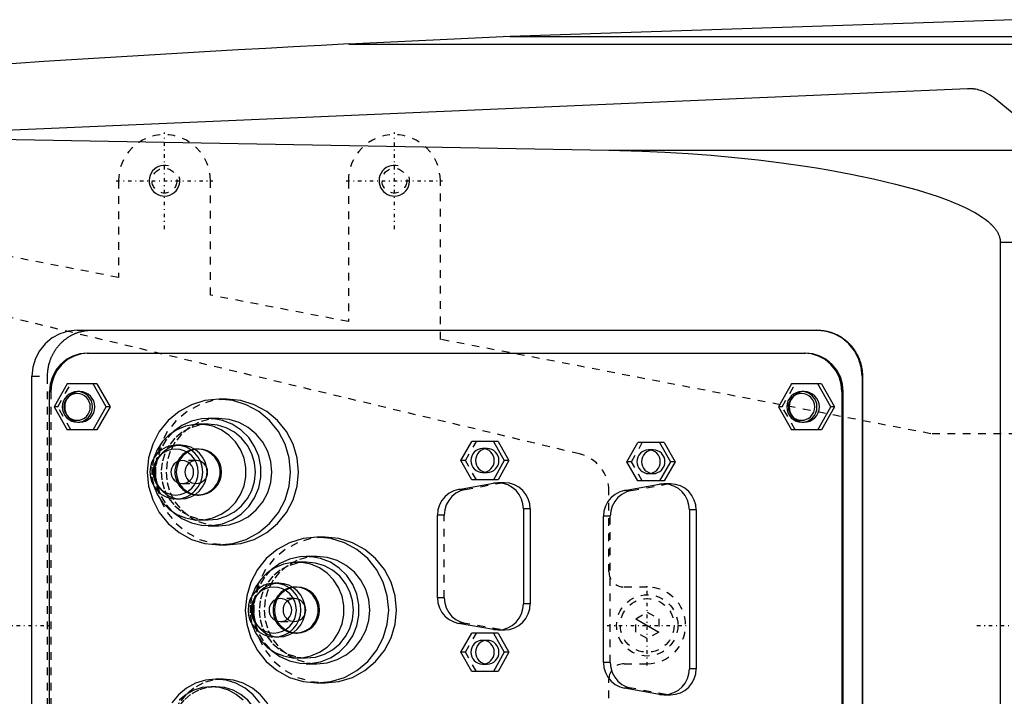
# Model space of a CAD drawing. Extents: x -1056 to 186, y -120 to 120.
# Tile 8 of 15: x -819 to -690, y -9 to 79. Entities that reach past the tile are written whole.
import ezdxf

# ---------------------------------------------------------------- set-up
doc = ezdxf.new("R2010")
doc.units = 0
doc.linetypes.add('CENTER', pattern=[1.5, 0.45, -0.5, 0.05, -0.5])
doc.linetypes.add('DASHED', pattern=[2, 1, -1])
for name, color, linetype in [('AM_0', 7, 'CONTINUOUS'), ('AM_10', 7, 'CONTINUOUS'), ('AM_3', 7, 'DASHED'), ('AM_7', 7, 'CENTER')]:
    doc.layers.add(name, color=color, linetype=linetype)

msp = doc.modelspace()

# ---------------------------------------------------------------- linework, layer by layer
at = {"layer": 'AM_0', "color": 7, "linetype": 'CONTINUOUS'}
for p, q in [((-689.11, 79), (-754.88, 76.83)), ((-754.88, 76.83), (-775.92, 75.83)), ((-775.92, 75.83), (-534.85, 75.83)), ((-754.88, 76.83), (-538.61, 76.83)), ((-695.22, 70), (-925.22, 60)), ((-681.34, 60.27), (-691.83, 68.87)), ((-839.33, 63.73), (-742.03, 61.98)), ((-742.03, 61.98), (-683.43, 61.98)), ((-690.94, 50), (-563.33, 50)), ((-690.94, 50), (-690.94, -50)), ((-811.38, 38.5), (-714.78, 38.5)), ((-810.08, 35.5), (-716.35, 35.5)), ((-817.29, -32.5), (-817.29, 32.5)), ((-708.96, 32.5), (-708.91, 32.5)), ((-708.96, 32.5), (-708.96, -32.5)), ((-708.91, 32.5), (-708.91, -32.5)), ((-812.71, 31.5), (-814.41, 28.5)), ((-808.81, 31.5), (-812.71, 31.5)), ((-807.59, 28.5), (-809.3, 31.5)), ((-808.81, 31.5), (-807.1, 28.5)), ((-718.17, 31.5), (-719.87, 28.5)), ((-714.27, 31.5), (-718.17, 31.5)), ((-713.05, 28.5), (-714.75, 31.5)), ((-714.27, 31.5), (-712.56, 28.5)), ((-815, -30.5), (-815, 30.5)), ((-811.05, 30.5), (-811.36, 30.5)), ((-716.51, 30.5), (-716.82, 30.5)), ((-711.6, 30.5), (-711.6, -30.5)), ((-711.6, 30.5), (-711.42, 30.5)), ((-711.42, -30.5), (-711.42, 30.5)), ((-814.41, 28.5), (-812.71, 25.5)), ((-809.3, 25.5), (-807.59, 28.5)), ((-807.1, 28.5), (-808.81, 25.5)), ((-807.1, 28.5), (-807.59, 28.5)), ((-791.86, 29.5), (-792.9, 29.5)), ((-719.87, 28.5), (-718.17, 25.5)), ((-714.75, 25.5), (-713.05, 28.5)), ((-712.56, 28.5), (-714.27, 25.5)), ((-712.56, 28.5), (-713.05, 28.5)), ((-792.9, 27), (-794.29, 27)), ((-811.36, 26.5), (-811.05, 26.5)), ((-794.29, 26.25), (-795.5, 26.25)), ((-716.82, 26.5), (-716.51, 26.5)), ((-808.81, 25.5), (-812.71, 25.5)), ((-714.27, 25.5), (-718.17, 25.5)), ((-797.88, 23.5), (-798.46, 23.5)), ((-761.33, 21.5), (-759.91, 24)), ((-756.46, 24), (-759.91, 24)), ((-757.07, 24), (-755.65, 21.5)), ((-756.46, 24), (-755.04, 21.5)), ((-739.67, 21.35), (-738.24, 23.85)), ((-734.79, 23.85), (-738.24, 23.85)), ((-735.4, 23.85), (-733.98, 21.35)), ((-734.79, 23.85), (-733.37, 21.35)), ((-795.5, 23), (-795.69, 23)), ((-759.91, 19), (-761.33, 21.5)), ((-755.65, 21.5), (-757.07, 19)), ((-755.04, 21.5), (-756.46, 19)), ((-755.04, 21.5), (-755.65, 21.5)), ((-738.24, 18.85), (-739.67, 21.35)), ((-733.98, 21.35), (-735.4, 18.85)), ((-733.37, 21.35), (-734.79, 18.85)), ((-733.37, 21.35), (-733.98, 21.35)), ((-761.61, 17.74), (-757.08, 18.55)), ((-756.46, 19), (-759.91, 19)), ((-755.62, 18.6), (-756.5, 18.6)), ((-739.95, 17.59), (-735.42, 18.4)), ((-734.79, 18.85), (-738.24, 18.85)), ((-733.95, 18.45), (-734.84, 18.45)), ((-795.69, 17), (-795.5, 17)), ((-798.46, 16.5), (-797.88, 16.5)), ((-764.38, 3.61), (-764.38, 14.39)), ((-753.15, 15.2), (-753.15, 2.8)), ((-752.27, 15.2), (-753.15, 15.2)), ((-752.27, 15.2), (-752.27, 2.8)), ((-742.71, -4.84), (-742.71, 14.24)), ((-731.49, 15.05), (-731.49, -5.65)), ((-730.6, 15.05), (-731.49, 15.05)), ((-730.6, 15.05), (-730.6, -5.65)), ((-795.5, 13.75), (-794.29, 13.75)), ((-794.29, 13), (-792.9, 13)), ((-792.9, 10.5), (-791.86, 10.5)), ((-779.05, 11.5), (-780.1, 11.5)), ((-780.1, 9), (-781.49, 9)), ((-781.49, 8.25), (-782.7, 8.25)), ((-785.08, 5.5), (-785.65, 5.5)), ((-782.7, 5), (-782.89, 5)), ((-752.27, 2.8), (-753.15, 2.8)), ((-757.08, -0.55), (-761.61, 0.26)), ((-782.89, -1), (-782.7, -1)), ((-761.33, -3.5), (-759.91, -1)), ((-756.46, -1), (-759.91, -1)), ((-757.07, -1), (-755.65, -3.5)), ((-756.5, -0.6), (-755.62, -0.6)), ((-756.46, -1), (-755.04, -3.5)), ((-785.65, -1.5), (-785.08, -1.5)), ((-759.91, -6), (-761.33, -3.5)), ((-755.65, -3.5), (-757.07, -6)), ((-755.04, -3.5), (-756.46, -6)), ((-755.04, -3.5), (-755.65, -3.5)), ((-782.7, -4.25), (-781.49, -4.25)), ((-781.49, -5), (-780.1, -5)), ((-756.46, -6), (-759.91, -6)), ((-730.6, -5.65), (-731.49, -5.65)), ((-792.35, -7), (-793.3, -7)), ((-780.1, -7.5), (-779.05, -7.5)), ((-793.3, -8), (-793.91, -8)), ((-735.42, -9), (-739.95, -8.19)), ((-734.84, -9.05), (-733.95, -9.05))]:
    msp.add_line(p, q, dxfattribs=at)
for points in [[(-811.38, 38.5), (-812.53, 38.38), (-813.64, 38.04), (-814.66, 37.49), (-815.56, 36.74), (-816.29, 35.83), (-816.84, 34.8), (-817.17, 33.67), (-817.29, 32.5)], [(-708.96, 32.5), (-709.07, 33.67), (-709.41, 34.8), (-709.96, 35.83), (-710.69, 36.74), (-711.59, 37.49), (-712.61, 38.04), (-713.72, 38.38), (-714.87, 38.5)], [(-810.08, 35.5), (-811.04, 35.4), (-811.96, 35.12), (-812.81, 34.66), (-813.56, 34.04), (-814.17, 33.28), (-814.63, 32.41), (-814.91, 31.48), (-815, 30.5)], [(-711.6, 30.5), (-711.69, 31.48), (-711.97, 32.41), (-712.43, 33.28), (-713.04, 34.04), (-713.78, 34.66), (-714.63, 35.12), (-715.56, 35.4), (-716.52, 35.5)], [(-711.42, 30.5), (-711.52, 31.48), (-711.8, 32.41), (-712.25, 33.28), (-712.86, 34.04), (-713.61, 34.66), (-714.46, 35.12), (-715.38, 35.4), (-716.35, 35.5)], [(-811.05, 26.5), (-810.67, 26.54), (-810.3, 26.65), (-809.96, 26.84), (-809.66, 27.09), (-809.42, 27.39), (-809.23, 27.73), (-809.12, 28.11), (-809.08, 28.5), (-809.12, 28.89), (-809.23, 29.27), (-809.42, 29.61), (-809.66, 29.91), (-809.96, 30.16), (-810.3, 30.35), (-810.67, 30.46), (-811.05, 30.5)], [(-716.51, 26.5), (-716.13, 26.54), (-715.76, 26.65), (-715.42, 26.84), (-715.12, 27.09), (-714.88, 27.39), (-714.69, 27.73), (-714.58, 28.11), (-714.54, 28.5), (-714.58, 28.89), (-714.69, 29.27), (-714.88, 29.61), (-715.12, 29.91), (-715.42, 30.16), (-715.76, 30.35), (-716.13, 30.46), (-716.51, 30.5)], [(-791.86, 10.5), (-790.03, 10.68), (-788.28, 11.22), (-786.66, 12.1), (-785.24, 13.28), (-784.08, 14.72), (-783.21, 16.36), (-782.68, 18.15), (-782.5, 20), (-782.68, 21.85), (-783.21, 23.64), (-784.08, 25.28), (-785.24, 26.72), (-786.66, 27.9), (-788.28, 28.78), (-790.03, 29.32), (-791.86, 29.5)], [(-792.9, 13), (-791.55, 13.13), (-790.26, 13.53), (-789.07, 14.18), (-788.02, 15.05), (-787.17, 16.11), (-786.53, 17.32), (-786.14, 18.63), (-786, 20), (-786.14, 21.37), (-786.53, 22.68), (-787.17, 23.89), (-788.02, 24.95), (-789.07, 25.82), (-790.26, 26.47), (-791.55, 26.87), (-792.9, 27)], [(-801.38, 18.15), (-800.92, 17.03), (-800.24, 16.01), (-799.39, 15.15), (-798.38, 14.48), (-797.27, 14.01), (-796.09, 13.78), (-794.88, 13.78), (-793.7, 14.02), (-792.59, 14.49), (-791.59, 15.18), (-790.74, 16.04), (-790.07, 17.06), (-789.61, 18.19), (-789.38, 19.39), (-789.38, 20.61), (-789.61, 21.81), (-790.07, 22.94), (-790.74, 23.96), (-791.59, 24.82), (-792.59, 25.51), (-793.7, 25.98), (-794.88, 26.22), (-796.09, 26.22), (-797.27, 25.99), (-798.38, 25.52), (-799.39, 24.85), (-800.24, 23.99), (-800.92, 22.97), (-801.38, 21.85)], [(-798.86, 14.76), (-797.75, 13.94), (-796.49, 13.37), (-795.16, 13.06), (-793.78, 13.02), (-792.43, 13.26), (-791.15, 13.77), (-789.99, 14.52), (-789.01, 15.5), (-788.24, 16.65), (-787.7, 17.93), (-787.43, 19.3), (-787.43, 20.7), (-787.7, 22.07), (-788.24, 23.35), (-789.01, 24.5), (-789.99, 25.48), (-791.15, 26.23), (-792.43, 26.74), (-793.78, 26.98), (-795.16, 26.94), (-796.49, 26.63), (-797.75, 26.06), (-798.86, 25.24)], [(-794.29, 13.75), (-793.09, 13.87), (-791.93, 14.23), (-790.87, 14.8), (-789.94, 15.58), (-789.17, 16.53), (-788.6, 17.61), (-788.25, 18.78), (-788.13, 20), (-788.25, 21.22), (-788.6, 22.39), (-789.17, 23.47), (-789.94, 24.42), (-790.87, 25.2), (-791.93, 25.77), (-793.09, 26.13), (-794.29, 26.25)], [(-797.88, 16.5), (-797.21, 16.57), (-796.56, 16.77), (-795.97, 17.09), (-795.44, 17.53), (-795.02, 18.06), (-794.7, 18.66), (-794.5, 19.32), (-794.44, 20), (-794.5, 20.68), (-794.7, 21.34), (-795.02, 21.94), (-795.44, 22.47), (-795.97, 22.91), (-796.56, 23.23), (-797.21, 23.43), (-797.88, 23.5)], [(-796.07, 17.02), (-795.48, 17.01), (-794.9, 17.11), (-794.35, 17.33), (-793.85, 17.65), (-793.43, 18.07), (-793.1, 18.56), (-792.87, 19.11), (-792.75, 19.7), (-792.75, 20.3), (-792.87, 20.89), (-793.1, 21.44), (-793.43, 21.93), (-793.85, 22.35), (-794.35, 22.67), (-794.9, 22.89), (-795.48, 22.99), (-796.07, 22.98)], [(-795.5, 17), (-794.93, 17.06), (-794.37, 17.23), (-793.86, 17.51), (-793.41, 17.88), (-793.05, 18.33), (-792.77, 18.85), (-792.61, 19.41), (-792.55, 20), (-792.61, 20.59), (-792.77, 21.15), (-793.05, 21.67), (-793.41, 22.12), (-793.86, 22.49), (-794.37, 22.77), (-794.93, 22.94), (-795.5, 23)], [(-758.19, 23.02), (-758.47, 22.93), (-758.73, 22.79), (-758.96, 22.59), (-759.15, 22.36), (-759.29, 22.09), (-759.38, 21.8), (-759.41, 21.5), (-759.38, 21.2), (-759.29, 20.91), (-759.15, 20.64), (-758.96, 20.41), (-758.73, 20.21), (-758.47, 20.07), (-758.19, 19.98)], [(-736.52, 22.87), (-736.8, 22.78), (-737.07, 22.64), (-737.3, 22.44), (-737.49, 22.21), (-737.63, 21.94), (-737.71, 21.65), (-737.74, 21.35), (-737.71, 21.05), (-737.63, 20.76), (-737.49, 20.49), (-737.3, 20.26), (-737.07, 20.06), (-736.8, 19.92), (-736.52, 19.83)], [(-794.48, 19.44), (-794.4, 19.72), (-794.37, 20), (-794.4, 20.28), (-794.48, 20.56)], [(-753.15, 15.2), (-753.22, 15.85), (-753.4, 16.48), (-753.7, 17.07), (-754.11, 17.58), (-754.61, 18), (-755.18, 18.32), (-755.79, 18.52), (-756.44, 18.6), (-757.08, 18.55)], [(-752.27, 15.2), (-752.33, 15.86), (-752.52, 16.5), (-752.83, 17.09), (-753.25, 17.6), (-753.76, 18.03), (-754.33, 18.34), (-754.96, 18.53), (-755.62, 18.6)], [(-731.49, 15.05), (-731.55, 15.7), (-731.74, 16.33), (-732.04, 16.92), (-732.45, 17.43), (-732.94, 17.85), (-733.51, 18.17), (-734.13, 18.37), (-734.77, 18.45), (-735.42, 18.4)], [(-730.6, 15.05), (-730.67, 15.71), (-730.86, 16.35), (-731.17, 16.94), (-731.58, 17.45), (-732.09, 17.88), (-732.67, 18.19), (-733.3, 18.38), (-733.95, 18.45)], [(-761.61, 17.74), (-762.26, 17.55), (-762.85, 17.24), (-763.37, 16.82), (-763.8, 16.3), (-764.12, 15.71), (-764.31, 15.06), (-764.38, 14.39)], [(-739.95, 17.59), (-740.59, 17.4), (-741.18, 17.09), (-741.7, 16.67), (-742.13, 16.15), (-742.45, 15.56), (-742.65, 14.91), (-742.71, 14.24)], [(-779.05, -7.5), (-777.23, -7.32), (-775.47, -6.78), (-773.86, -5.9), (-772.44, -4.72), (-771.28, -3.28), (-770.41, -1.64), (-769.88, 0.15), (-769.7, 2), (-769.88, 3.85), (-770.41, 5.64), (-771.28, 7.28), (-772.44, 8.72), (-773.86, 9.9), (-775.47, 10.78), (-777.23, 11.32), (-779.05, 11.5)], [(-780.1, -5), (-778.75, -4.87), (-777.46, -4.47), (-776.27, -3.82), (-775.22, -2.95), (-774.37, -1.89), (-773.73, -0.68), (-773.34, 0.63), (-773.2, 2), (-773.34, 3.37), (-773.73, 4.68), (-774.37, 5.89), (-775.22, 6.95), (-776.27, 7.82), (-777.46, 8.47), (-778.75, 8.87), (-780.1, 9)], [(-788.58, 0.15), (-788.12, -0.97), (-787.44, -1.99), (-786.59, -2.85), (-785.58, -3.52), (-784.47, -3.99), (-783.29, -4.22), (-782.08, -4.22), (-780.9, -3.98), (-779.79, -3.51), (-778.79, -2.82), (-777.94, -1.96), (-777.27, -0.94), (-776.81, 0.19), (-776.58, 1.39), (-776.58, 2.61), (-776.81, 3.81), (-777.27, 4.94), (-777.94, 5.96), (-778.79, 6.82), (-779.79, 7.51), (-780.9, 7.98), (-782.08, 8.22), (-783.29, 8.22), (-784.47, 7.99), (-785.58, 7.52), (-786.59, 6.85), (-787.44, 5.99), (-788.12, 4.97), (-788.58, 3.85)], [(-786.06, -3.24), (-784.94, -4.06), (-783.69, -4.63), (-782.35, -4.94), (-780.98, -4.98), (-779.63, -4.74), (-778.35, -4.23), (-777.19, -3.48), (-776.21, -2.5), (-775.43, -1.35), (-774.9, -0.07), (-774.63, 1.3), (-774.63, 2.7), (-774.9, 4.07), (-775.43, 5.35), (-776.21, 6.5), (-777.19, 7.48), (-778.35, 8.23), (-779.63, 8.74), (-780.98, 8.98), (-782.35, 8.94), (-783.69, 8.63), (-784.94, 8.06), (-786.06, 7.24)], [(-781.49, -4.25), (-780.29, -4.13), (-779.13, -3.77), (-778.07, -3.2), (-777.13, -2.42), (-776.37, -1.47), (-775.8, -0.39), (-775.45, 0.78), (-775.33, 2), (-775.45, 3.22), (-775.8, 4.39), (-776.37, 5.47), (-777.13, 6.42), (-778.07, 7.2), (-779.13, 7.77), (-780.29, 8.13), (-781.49, 8.25)], [(-785.08, -1.5), (-784.41, -1.43), (-783.76, -1.23), (-783.17, -0.91), (-782.64, -0.47), (-782.21, 0.06), (-781.9, 0.66), (-781.7, 1.32), (-781.63, 2), (-781.7, 2.68), (-781.9, 3.34), (-782.21, 3.94), (-782.64, 4.47), (-783.17, 4.91), (-783.76, 5.23), (-784.41, 5.43), (-785.08, 5.5)], [(-783.27, -0.98), (-782.68, -0.99), (-782.1, -0.89), (-781.55, -0.67), (-781.05, -0.35), (-780.63, 0.07), (-780.3, 0.56), (-780.07, 1.11), (-779.95, 1.7), (-779.95, 2.3), (-780.07, 2.89), (-780.3, 3.44), (-780.63, 3.93), (-781.05, 4.35), (-781.55, 4.67), (-782.1, 4.89), (-782.68, 4.99), (-783.27, 4.98)], [(-782.7, -1), (-782.13, -0.94), (-781.57, -0.77), (-781.06, -0.49), (-780.61, -0.12), (-780.25, 0.33), (-779.97, 0.85), (-779.8, 1.41), (-779.75, 2), (-779.8, 2.59), (-779.97, 3.15), (-780.25, 3.67), (-780.61, 4.12), (-781.06, 4.49), (-781.57, 4.77), (-782.13, 4.94), (-782.7, 5)], [(-764.38, 3.61), (-764.31, 2.94), (-764.12, 2.29), (-763.8, 1.7), (-763.37, 1.18), (-762.85, 0.76), (-762.26, 0.45), (-761.61, 0.26)], [(-757.08, -0.55), (-756.44, -0.6), (-755.79, -0.52), (-755.18, -0.32), (-754.61, 0), (-754.11, 0.42), (-753.7, 0.93), (-753.4, 1.52), (-753.22, 2.15), (-753.15, 2.8)], [(-755.62, -0.6), (-754.96, -0.53), (-754.33, -0.34), (-753.76, -0.03), (-753.25, 0.4), (-752.83, 0.91), (-752.52, 1.5), (-752.33, 2.14), (-752.27, 2.8)], [(-781.68, 1.44), (-781.6, 1.72), (-781.57, 2), (-781.6, 2.28), (-781.68, 2.56)], [(-758.19, -1.98), (-758.47, -2.07), (-758.73, -2.21), (-758.96, -2.41), (-759.15, -2.64), (-759.29, -2.91), (-759.38, -3.2), (-759.41, -3.5), (-759.38, -3.8), (-759.29, -4.09), (-759.15, -4.36), (-758.96, -4.59), (-758.73, -4.79), (-758.47, -4.93), (-758.19, -5.02)], [(-742.71, -4.84), (-742.65, -5.51), (-742.45, -6.16), (-742.13, -6.75), (-741.7, -7.27), (-741.18, -7.69), (-740.59, -8), (-739.95, -8.19)], [(-735.42, -9), (-734.77, -9.05), (-734.13, -8.97), (-733.51, -8.77), (-732.94, -8.45), (-732.45, -8.03), (-732.04, -7.52), (-731.74, -6.93), (-731.55, -6.3), (-731.49, -5.65)], [(-733.95, -9.05), (-733.3, -8.98), (-732.67, -8.79), (-732.09, -8.48), (-731.58, -8.05), (-731.17, -7.54), (-730.86, -6.95), (-730.67, -6.31), (-730.6, -5.65)], [(-787.57, -10.11), (-788.43, -9.05), (-789.47, -8.18), (-790.67, -7.53), (-791.96, -7.13), (-793.3, -7), (-794.65, -7.13), (-795.94, -7.53), (-797.13, -8.18), (-798.18, -9.05), (-799.04, -10.11)], [(-792.35, -21), (-791, -20.87), (-789.71, -20.47), (-788.52, -19.82), (-787.47, -18.95), (-786.62, -17.89), (-785.98, -16.68), (-785.59, -15.37), (-785.46, -14), (-785.59, -12.63), (-785.98, -11.32), (-786.62, -10.11), (-787.47, -9.05), (-788.52, -8.18), (-789.71, -7.53), (-791, -7.13), (-792.35, -7)], [(-789.73, -9.76), (-790.63, -9.01), (-791.65, -8.46), (-792.76, -8.12), (-793.91, -8), (-795.06, -8.12), (-796.17, -8.46), (-797.19, -9.01), (-798.09, -9.76)], [(-793.3, -20), (-792.15, -19.88), (-791.04, -19.54), (-790.02, -18.99), (-789.13, -18.24), (-788.39, -17.33), (-787.85, -16.3), (-787.51, -15.17), (-787.4, -14), (-787.51, -12.83), (-787.85, -11.7), (-788.39, -10.67), (-789.13, -9.76), (-790.02, -9.01), (-791.04, -8.46), (-792.15, -8.12), (-793.3, -8)]]:
    msp.add_lwpolyline(points, dxfattribs=at)
for points in [[(-811.36, 30.5), (-811.74, 30.46), (-812.11, 30.35), (-812.45, 30.16), (-812.75, 29.91), (-813, 29.61), (-813.18, 29.27), (-813.29, 28.89), (-813.33, 28.5), (-813.29, 28.11), (-813.18, 27.73), (-813, 27.39), (-812.75, 27.09), (-812.45, 26.84), (-812.11, 26.65), (-811.74, 26.54), (-811.36, 26.5), (-810.97, 26.54), (-810.6, 26.65), (-810.26, 26.84), (-809.96, 27.09), (-809.72, 27.39), (-809.54, 27.73), (-809.43, 28.11), (-809.39, 28.5), (-809.43, 28.89), (-809.54, 29.27), (-809.72, 29.61), (-809.96, 29.91), (-810.26, 30.16), (-810.6, 30.35), (-810.97, 30.46)], [(-811.4, 26.75), (-811.06, 26.78), (-810.74, 26.88), (-810.44, 27.04), (-810.18, 27.26), (-809.97, 27.53), (-809.81, 27.83), (-809.71, 28.16), (-809.68, 28.5), (-809.71, 28.84), (-809.81, 29.17), (-809.97, 29.47), (-810.18, 29.74), (-810.44, 29.96), (-810.74, 30.12), (-811.06, 30.22), (-811.4, 30.25), (-811.74, 30.22), (-812.06, 30.12), (-812.36, 29.96), (-812.62, 29.74), (-812.83, 29.47), (-812.99, 29.17), (-813.09, 28.84), (-813.12, 28.5), (-813.09, 28.16), (-812.99, 27.83), (-812.83, 27.53), (-812.62, 27.26), (-812.36, 27.04), (-812.06, 26.88), (-811.74, 26.78)], [(-716.82, 30.5), (-717.2, 30.46), (-717.57, 30.35), (-717.91, 30.16), (-718.21, 29.91), (-718.45, 29.61), (-718.64, 29.27), (-718.75, 28.89), (-718.79, 28.5), (-718.75, 28.11), (-718.64, 27.73), (-718.45, 27.39), (-718.21, 27.09), (-717.91, 26.84), (-717.57, 26.65), (-717.2, 26.54), (-716.82, 26.5), (-716.43, 26.54), (-716.06, 26.65), (-715.72, 26.84), (-715.42, 27.09), (-715.18, 27.39), (-715, 27.73), (-714.88, 28.11), (-714.85, 28.5), (-714.88, 28.89), (-715, 29.27), (-715.18, 29.61), (-715.42, 29.91), (-715.72, 30.16), (-716.06, 30.35), (-716.43, 30.46)], [(-716.86, 26.75), (-716.52, 26.78), (-716.2, 26.88), (-715.9, 27.04), (-715.64, 27.26), (-715.43, 27.53), (-715.27, 27.83), (-715.17, 28.16), (-715.14, 28.5), (-715.17, 28.84), (-715.27, 29.17), (-715.43, 29.47), (-715.64, 29.74), (-715.9, 29.96), (-716.2, 30.12), (-716.52, 30.22), (-716.86, 30.25), (-717.2, 30.22), (-717.52, 30.12), (-717.82, 29.96), (-718.08, 29.74), (-718.29, 29.47), (-718.45, 29.17), (-718.55, 28.84), (-718.58, 28.5), (-718.55, 28.16), (-718.45, 27.83), (-718.29, 27.53), (-718.08, 27.26), (-717.82, 27.04), (-717.52, 26.88), (-717.2, 26.78)], [(-792.9, 10.5), (-791.07, 10.68), (-789.32, 11.22), (-787.7, 12.1), (-786.28, 13.28), (-785.12, 14.72), (-784.26, 16.36), (-783.72, 18.15), (-783.54, 20), (-783.72, 21.85), (-784.26, 23.64), (-785.12, 25.28), (-786.28, 26.72), (-787.7, 27.9), (-789.32, 28.78), (-791.07, 29.32), (-792.9, 29.5), (-794.72, 29.32), (-796.48, 28.78), (-798.1, 27.9), (-799.51, 26.72), (-800.68, 25.28), (-801.54, 23.64), (-802.07, 21.85), (-802.25, 20), (-802.07, 18.15), (-801.54, 16.36), (-800.68, 14.72), (-799.51, 13.28), (-798.1, 12.1), (-796.48, 11.22), (-794.72, 10.68)], [(-798.46, 16.5), (-797.78, 16.57), (-797.14, 16.77), (-796.54, 17.09), (-796.02, 17.53), (-795.59, 18.06), (-795.27, 18.66), (-795.07, 19.32), (-795.01, 20), (-795.07, 20.68), (-795.27, 21.34), (-795.59, 21.94), (-796.02, 22.47), (-796.54, 22.91), (-797.14, 23.23), (-797.78, 23.43), (-798.46, 23.5), (-799.13, 23.43), (-799.77, 23.23), (-800.37, 22.91), (-800.89, 22.47), (-801.32, 21.94), (-801.64, 21.34), (-801.84, 20.68), (-801.9, 20), (-801.84, 19.32), (-801.64, 18.66), (-801.32, 18.06), (-800.89, 17.53), (-800.37, 17.09), (-799.77, 16.77), (-799.13, 16.57)], [(-798.54, 23), (-799.12, 22.94), (-799.67, 22.77), (-800.18, 22.49), (-800.63, 22.12), (-801, 21.67), (-801.27, 21.15), (-801.44, 20.59), (-801.5, 20), (-801.44, 19.41), (-801.27, 18.85), (-801, 18.33), (-800.63, 17.88), (-800.18, 17.51), (-799.67, 17.23), (-799.12, 17.06), (-798.54, 17), (-797.97, 17.06), (-797.41, 17.23), (-796.9, 17.51), (-796.45, 17.88), (-796.09, 18.33), (-795.81, 18.85), (-795.64, 19.41), (-795.59, 20), (-795.64, 20.59), (-795.81, 21.15), (-796.09, 21.67), (-796.45, 22.12), (-796.9, 22.49), (-797.41, 22.77), (-797.97, 22.94)], [(-758.49, 23.05), (-758.79, 23.02), (-759.07, 22.93), (-759.34, 22.79), (-759.57, 22.6), (-759.76, 22.36), (-759.9, 22.09), (-759.99, 21.8), (-760.02, 21.5), (-759.99, 21.2), (-759.9, 20.91), (-759.76, 20.64), (-759.57, 20.4), (-759.34, 20.21), (-759.07, 20.07), (-758.79, 19.98), (-758.49, 19.95), (-758.19, 19.98), (-757.9, 20.07), (-757.64, 20.21), (-757.41, 20.4), (-757.22, 20.64), (-757.08, 20.91), (-756.99, 21.2), (-756.96, 21.5), (-756.99, 21.8), (-757.08, 22.09), (-757.22, 22.36), (-757.41, 22.6), (-757.64, 22.79), (-757.9, 22.93), (-758.19, 23.02)], [(-736.82, 22.9), (-737.12, 22.87), (-737.41, 22.78), (-737.67, 22.64), (-737.9, 22.45), (-738.09, 22.21), (-738.23, 21.94), (-738.32, 21.65), (-738.35, 21.35), (-738.32, 21.05), (-738.23, 20.76), (-738.09, 20.49), (-737.9, 20.25), (-737.67, 20.06), (-737.41, 19.92), (-737.12, 19.83), (-736.82, 19.8), (-736.53, 19.83), (-736.24, 19.92), (-735.98, 20.06), (-735.74, 20.25), (-735.55, 20.49), (-735.41, 20.76), (-735.33, 21.05), (-735.3, 21.35), (-735.33, 21.65), (-735.41, 21.94), (-735.55, 22.21), (-735.74, 22.45), (-735.98, 22.64), (-736.24, 22.78), (-736.53, 22.87)], [(-780.1, -7.5), (-778.27, -7.32), (-776.52, -6.78), (-774.9, -5.9), (-773.48, -4.72), (-772.32, -3.28), (-771.45, -1.64), (-770.92, 0.15), (-770.74, 2), (-770.92, 3.85), (-771.45, 5.64), (-772.32, 7.28), (-773.48, 8.72), (-774.9, 9.9), (-776.52, 10.78), (-778.27, 11.32), (-780.1, 11.5), (-781.92, 11.32), (-783.68, 10.78), (-785.29, 9.9), (-786.71, 8.72), (-787.88, 7.28), (-788.74, 5.64), (-789.27, 3.85), (-789.45, 2), (-789.27, 0.15), (-788.74, -1.64), (-787.88, -3.28), (-786.71, -4.72), (-785.29, -5.9), (-783.68, -6.78), (-781.92, -7.32)], [(-785.65, -1.5), (-784.98, -1.43), (-784.33, -1.23), (-783.74, -0.91), (-783.22, -0.47), (-782.79, 0.06), (-782.47, 0.66), (-782.27, 1.32), (-782.21, 2), (-782.27, 2.68), (-782.47, 3.34), (-782.79, 3.94), (-783.22, 4.47), (-783.74, 4.91), (-784.33, 5.23), (-784.98, 5.43), (-785.65, 5.5), (-786.33, 5.43), (-786.97, 5.23), (-787.57, 4.91), (-788.09, 4.47), (-788.52, 3.94), (-788.84, 3.34), (-789.03, 2.68), (-789.1, 2), (-789.03, 1.32), (-788.84, 0.66), (-788.52, 0.06), (-788.09, -0.47), (-787.57, -0.91), (-786.97, -1.23), (-786.33, -1.43)], [(-785.74, 5), (-786.32, 4.94), (-786.87, 4.77), (-787.38, 4.49), (-787.83, 4.12), (-788.2, 3.67), (-788.47, 3.15), (-788.64, 2.59), (-788.69, 2), (-788.64, 1.41), (-788.47, 0.85), (-788.2, 0.33), (-787.83, -0.12), (-787.38, -0.49), (-786.87, -0.77), (-786.32, -0.94), (-785.74, -1), (-785.16, -0.94), (-784.61, -0.77), (-784.1, -0.49), (-783.65, -0.12), (-783.28, 0.33), (-783.01, 0.85), (-782.84, 1.41), (-782.79, 2), (-782.84, 2.59), (-783.01, 3.15), (-783.28, 3.67), (-783.65, 4.12), (-784.1, 4.49), (-784.61, 4.77), (-785.16, 4.94)], [(-758.49, -1.95), (-758.79, -1.98), (-759.07, -2.07), (-759.34, -2.21), (-759.57, -2.4), (-759.76, -2.64), (-759.9, -2.91), (-759.99, -3.2), (-760.02, -3.5), (-759.99, -3.8), (-759.9, -4.09), (-759.76, -4.36), (-759.57, -4.6), (-759.34, -4.79), (-759.07, -4.93), (-758.79, -5.02), (-758.49, -5.05), (-758.19, -5.02), (-757.9, -4.93), (-757.64, -4.79), (-757.41, -4.6), (-757.22, -4.36), (-757.08, -4.09), (-756.99, -3.8), (-756.96, -3.5), (-756.99, -3.2), (-757.08, -2.91), (-757.22, -2.64), (-757.41, -2.4), (-757.64, -2.21), (-757.9, -2.07), (-758.19, -1.98)]]:
    msp.add_lwpolyline(points, close=True, dxfattribs=at)
for points in [[(-691.83, 68.87, 0), (-692.32, 69.22, 0), (-692.95, 69.56, 0), (-693.13, 69.64, 0), (-693.32, 69.71, 0), (-693.42, 69.74, 0), (-693.52, 69.77, 0), (-693.71, 69.83, 0), (-693.91, 69.88, 0), (-694.11, 69.92, 0), (-694.22, 69.94, 0), (-694.26, 69.94, 0), (-694.29, 69.95, 0), (-694.31, 69.95, 0), (-694.32, 69.95, 0), (-694.36, 69.96, 0), (-694.39, 69.96, 0), (-694.42, 69.97, 0), (-694.46, 69.97, 0), (-694.49, 69.97, 0), (-694.51, 69.98, 0), (-694.52, 69.98, 0), (-694.56, 69.98, 0), (-694.59, 69.98, 0), (-694.61, 69.98, 0), (-694.63, 69.99, 0), (-694.66, 69.99, 0), (-694.69, 69.99, 0), (-694.71, 69.99, 0), (-694.73, 69.99, 0), (-694.76, 69.99, 0), (-694.78, 70, 0), (-694.79, 70, 0), (-694.79, 70, 0), (-694.79, 70, 0), (-694.8, 70, 0), (-694.8, 70, 0), (-694.81, 70, 0), (-694.81, 70, 0), (-694.82, 70, 0), (-694.83, 70, 0), (-694.83, 70, 0), (-694.83, 70, 0), (-694.84, 70, 0), (-694.84, 70, 0), (-694.85, 70, 0), (-694.85, 70, 0), (-694.86, 70, 0), (-694.86, 70, 0), (-694.87, 70, 0), (-694.87, 70, 0), (-694.88, 70, 0), (-694.88, 70, 0), (-694.89, 70, 0), (-694.89, 70, 0), (-694.9, 70, 0), (-694.9, 70, 0), (-694.9, 70, 0), (-694.91, 70, 0), (-694.91, 70, 0), (-694.92, 70, 0), (-694.92, 70, 0), (-694.93, 70, 0), (-694.93, 70, 0), (-694.93, 70, 0), (-694.94, 70, 0), (-694.94, 70, 0), (-694.95, 70, 0), (-694.96, 70, 0), (-694.96, 70, 0), (-694.96, 70, 0), (-694.97, 70, 0), (-694.97, 70, 0), (-694.98, 70, 0), (-694.98, 70, 0), (-694.99, 70, 0), (-694.99, 70, 0), (-695, 70, 0), (-695, 70, 0), (-695.01, 70, 0), (-695.01, 70, 0), (-695.02, 70, 0), (-695.02, 70, 0), (-695.03, 70, 0), (-695.03, 70, 0), (-695.03, 70, 0), (-695.04, 70, 0), (-695.05, 70, 0), (-695.05, 70, 0), (-695.06, 70, 0), (-695.06, 70, 0), (-695.07, 70, 0), (-695.07, 70, 0), (-695.07, 70, 0), (-695.08, 70, 0), (-695.08, 70, 0), (-695.09, 70, 0), (-695.1, 70, 0), (-695.1, 70, 0), (-695.1, 70, 0), (-695.11, 70, 0), (-695.11, 70, 0), (-695.12, 70, 0), (-695.12, 70, 0), (-695.12, 70, 0), (-695.13, 70, 0), (-695.13, 70, 0), (-695.14, 70, 0), (-695.14, 70, 0), (-695.15, 70, 0), (-695.15, 70, 0), (-695.16, 70, 0), (-695.16, 70, 0), (-695.17, 70, 0), (-695.17, 70, 0), (-695.17, 70, 0), (-695.18, 70, 0), (-695.19, 70, 0), (-695.19, 70, 0), (-695.2, 70, 0), (-695.2, 70, 0), (-695.2, 70, 0), (-695.21, 70, 0), (-695.21, 70, 0), (-695.22, 70, 0)], [(-742.03, 61.98, 0), (-740.59, 61.96, 0), (-737.67, 61.87, 0), (-734.69, 61.74, 0), (-733.19, 61.65, 0), (-731.68, 61.55, 0), (-728.64, 61.32, 0), (-725.58, 61.04, 0), (-722.52, 60.71, 0), (-719.46, 60.33, 0), (-716.41, 59.9, 0), (-714.9, 59.66, 0), (-713.39, 59.41, 0), (-710.41, 58.86, 0), (-707.47, 58.25, 0), (-704.59, 57.57, 0), (-701.78, 56.8, 0), (-699.05, 55.93, 0), (-697.64, 55.41, 0), (-697.41, 55.32, 0), (-696.93, 55.13, 0), (-696.46, 54.93, 0), (-696.22, 54.82, 0), (-695.99, 54.72, 0), (-695.52, 54.5, 0), (-695.06, 54.27, 0), (-694.6, 54.03, 0), (-694.16, 53.79, 0), (-693.73, 53.53, 0), (-693.52, 53.39, 0), (-693.31, 53.26, 0), (-692.91, 52.97, 0), (-692.53, 52.67, 0), (-692.32, 52.49, 0), (-692.26, 52.44, 0), (-692.2, 52.38, 0), (-692.17, 52.36, 0), (-692.14, 52.33, 0), (-692.08, 52.27, 0), (-692.03, 52.21, 0), (-691.97, 52.15, 0), (-691.91, 52.09, 0), (-691.86, 52.03, 0), (-691.83, 52, 0), (-691.8, 51.97, 0), (-691.74, 51.91, 0), (-691.69, 51.84, 0), (-691.64, 51.78, 0), (-691.58, 51.71, 0), (-691.53, 51.64, 0), (-691.51, 51.61, 0), (-691.48, 51.57, 0), (-691.44, 51.5, 0), (-691.39, 51.43, 0), (-691.37, 51.4, 0), (-691.35, 51.36, 0), (-691.3, 51.29, 0), (-691.26, 51.21, 0), (-691.24, 51.18, 0), (-691.22, 51.14, 0), (-691.19, 51.06, 0), (-691.15, 50.99, 0), (-691.12, 50.91, 0), (-691.09, 50.83, 0), (-691.06, 50.76, 0), (-691.05, 50.72, 0), (-691.04, 50.68, 0), (-691.02, 50.6, 0), (-691, 50.52, 0), (-690.98, 50.44, 0), (-690.96, 50.36, 0), (-690.95, 50.28, 0), (-690.95, 50.24, 0), (-690.94, 50.2, 0), (-690.94, 50.12, 0), (-690.94, 50.04, 0), (-690.94, 50, 0)], [(-714.78, 38.5, 0), (-714.74, 38.5, 0), (-714.66, 38.5, 0), (-714.58, 38.5, 0), (-714.53, 38.49, 0), (-714.49, 38.49, 0), (-714.41, 38.49, 0), (-714.33, 38.48, 0), (-714.24, 38.47, 0), (-714.16, 38.47, 0), (-714.07, 38.46, 0), (-714.03, 38.45, 0), (-713.99, 38.45, 0), (-713.91, 38.43, 0), (-713.82, 38.42, 0), (-713.74, 38.4, 0), (-713.65, 38.39, 0), (-713.57, 38.37, 0), (-713.53, 38.36, 0), (-713.49, 38.35, 0), (-713.4, 38.33, 0), (-713.32, 38.31, 0), (-713.28, 38.3, 0), (-713.23, 38.29, 0), (-713.15, 38.26, 0), (-713.07, 38.24, 0), (-713.03, 38.23, 0), (-712.98, 38.21, 0), (-712.9, 38.18, 0), (-712.82, 38.16, 0), (-712.74, 38.12, 0), (-712.66, 38.09, 0), (-712.58, 38.06, 0), (-712.54, 38.04, 0), (-712.5, 38.03, 0), (-712.42, 37.99, 0), (-712.34, 37.95, 0), (-712.26, 37.92, 0), (-712.18, 37.88, 0), (-712.1, 37.84, 0), (-712.06, 37.82, 0), (-712.03, 37.8, 0), (-711.95, 37.76, 0), (-711.87, 37.71, 0), (-711.8, 37.67, 0), (-711.73, 37.62, 0), (-711.65, 37.58, 0), (-711.62, 37.55, 0), (-711.58, 37.53, 0), (-711.51, 37.48, 0), (-711.44, 37.43, 0), (-711.37, 37.38, 0), (-711.3, 37.33, 0), (-711.23, 37.28, 0), (-711.2, 37.25, 0), (-711.16, 37.22, 0), (-711.1, 37.17, 0), (-711.03, 37.12, 0), (-710.97, 37.06, 0), (-710.9, 37, 0), (-710.84, 36.95, 0), (-710.81, 36.92, 0), (-710.78, 36.89, 0), (-710.72, 36.83, 0), (-710.66, 36.77, 0), (-710.63, 36.74, 0), (-710.6, 36.71, 0), (-710.55, 36.65, 0), (-710.49, 36.59, 0), (-710.46, 36.56, 0), (-710.43, 36.53, 0), (-710.38, 36.47, 0), (-710.32, 36.4, 0), (-710.27, 36.34, 0), (-710.21, 36.27, 0), (-710.16, 36.2, 0), (-710.14, 36.17, 0), (-710.11, 36.13, 0), (-710.06, 36.06, 0), (-710.01, 35.99, 0), (-709.96, 35.92, 0), (-709.91, 35.85, 0), (-709.86, 35.78, 0), (-709.84, 35.74, 0), (-709.82, 35.7, 0), (-709.77, 35.63, 0), (-709.73, 35.55, 0), (-709.68, 35.47, 0), (-709.64, 35.4, 0), (-709.6, 35.32, 0), (-709.58, 35.28, 0), (-709.56, 35.24, 0), (-709.52, 35.16, 0), (-709.48, 35.08, 0), (-709.45, 35, 0), (-709.41, 34.92, 0), (-709.38, 34.84, 0), (-709.36, 34.8, 0), (-709.34, 34.76, 0), (-709.31, 34.67, 0), (-709.28, 34.59, 0), (-709.25, 34.51, 0), (-709.22, 34.42, 0), (-709.19, 34.34, 0), (-709.18, 34.3, 0), (-709.17, 34.25, 0), (-709.14, 34.17, 0), (-709.12, 34.08, 0), (-709.11, 34.04, 0), (-709.1, 34, 0), (-709.08, 33.91, 0), (-709.06, 33.83, 0), (-709.05, 33.78, 0), (-709.04, 33.74, 0), (-709.02, 33.65, 0), (-709.01, 33.57, 0), (-708.99, 33.48, 0), (-708.98, 33.4, 0), (-708.97, 33.31, 0), (-708.96, 33.27, 0), (-708.95, 33.22, 0), (-708.94, 33.14, 0), (-708.94, 33.05, 0), (-708.93, 32.97, 0), (-708.92, 32.88, 0), (-708.92, 32.8, 0), (-708.92, 32.75, 0), (-708.92, 32.71, 0), (-708.91, 32.63, 0), (-708.91, 32.54, 0), (-708.91, 32.5, 0)]]:
    msp.add_polyline3d(points, dxfattribs=at)
msp.add_arc((-623.05, -2920.27), 3000, 92.92082, 97.35313, dxfattribs=at)
at = {"layer": 'AM_10', "color": 7, "linetype": 'CONTINUOUS'}
msp.add_line((-738.5, 0.87), (-735.5, -0.87), dxfattribs=at)
for centre in [(-800, 58), (-770, 58)]:
    msp.add_arc(centre, 2, 75, 15, dxfattribs=at)
at = {"layer": 'AM_3', "color": 6, "linetype": 'DASHED'}
for p, q in [((-806, 58), (-806, 45.38)), ((-794, 43.08), (-794, 58)), ((-776, 58), (-776, 39.62)), ((-764, 37.31), (-764, 58)), ((-806, 45.38), (-830, 50)), ((-776, 39.62), (-794, 43.08)), ((-745.84, 22.36), (-828.85, 42.23)), ((-700, 25), (-764, 37.31)), ((-817.29, 32.5), (-815.26, 32.5)), ((-815.26, -32.5), (-815.26, 32.5)), ((-813.93, 28.5), (-812.22, 31.5)), ((-719.39, 28.5), (-717.68, 31.5)), ((-815, 30.5), (-814.83, 30.5)), ((-814.83, 30.5), (-814.83, -30.5)), ((-813.93, 28.5), (-814.41, 28.5)), ((-812.22, 25.5), (-813.93, 28.5)), ((-719.39, 28.5), (-719.87, 28.5)), ((-717.68, 25.5), (-719.39, 28.5)), ((-672.83, 25), (-700, 25)), ((-760.72, 21.5), (-759.3, 24)), ((-739.06, 21.35), (-737.64, 23.85)), ((-757.88, 23.05), (-758.49, 23.05)), ((-736.22, 22.9), (-736.82, 22.9)), ((-795.85, 21.5), (-797.67, 21.5)), ((-760.72, 21.5), (-761.33, 21.5)), ((-759.3, 19), (-760.72, 21.5)), ((-739.06, 21.35), (-739.67, 21.35)), ((-737.64, 18.85), (-739.06, 21.35)), ((-758.49, 19.95), (-757.88, 19.95)), ((-736.82, 19.8), (-736.22, 19.8)), ((-797.67, 18.5), (-795.85, 18.5)), ((-760.73, 17.74), (-756.2, 18.55)), ((-756.2, 18.55), (-757.08, 18.55)), ((-755.62, 18.6), (-756.2, 18.55)), ((-739.06, 17.59), (-734.53, 18.4)), ((-734.53, 18.4), (-735.42, 18.4)), ((-733.95, 18.45), (-734.53, 18.4)), ((-760.73, 17.74), (-761.61, 17.74)), ((-742, 7), (-742, 17.5)), ((-739.06, 17.59), (-739.95, 17.59)), ((-763.49, 14.39), (-764.38, 14.39)), ((-763.49, 3.61), (-763.49, 14.39)), ((-741.83, 14.24), (-742.71, 14.24)), ((-741.83, -4.84), (-741.83, 14.24)), ((-737, 5), (-740, 5)), ((-783.05, 3.5), (-784.87, 3.5)), ((-763.49, 3.61), (-764.38, 3.61)), ((-738.5, 0.87), (-737, 1.73)), ((-737, 1.73), (-735.5, 0.87)), ((-784.87, 0.5), (-783.05, 0.5)), ((-760.73, 0.26), (-761.61, 0.26)), ((-756.2, -0.55), (-760.73, 0.26)), ((-738.5, -0.87), (-738.5, 0.87)), ((-735.5, 0.87), (-735.5, -0.87)), ((-760.72, -3.5), (-759.3, -1)), ((-756.2, -0.55), (-757.08, -0.55)), ((-756.2, -0.55), (-755.62, -0.6)), ((-737, -1.73), (-738.5, -0.87)), ((-735.5, -0.87), (-737, -1.73)), ((-757.88, -1.95), (-758.49, -1.95)), ((-760.72, -3.5), (-761.33, -3.5)), ((-759.3, -6), (-760.72, -3.5)), ((-758.49, -5.05), (-757.88, -5.05)), ((-741.83, -4.84), (-742.71, -4.84)), ((-740, -5), (-737, -5)), ((-742, -17.5), (-742, -7)), ((-739.06, -8.19), (-739.95, -8.19)), ((-734.53, -9), (-739.06, -8.19)), ((-734.53, -9), (-735.42, -9)), ((-734.53, -9), (-733.95, -9.05))]:
    msp.add_line(p, q, dxfattribs=at)
for points in [[(-809.9, 35.5), (-810.86, 35.4), (-811.79, 35.12), (-812.64, 34.66), (-813.38, 34.04), (-814, 33.28), (-814.45, 32.41), (-814.73, 31.48), (-814.83, 30.5)], [(-811.05, 30.5), (-811.44, 30.46), (-811.81, 30.35), (-812.15, 30.16), (-812.45, 29.91), (-812.69, 29.61), (-812.87, 29.27), (-812.99, 28.89), (-813.02, 28.5), (-812.99, 28.11), (-812.87, 27.73), (-812.69, 27.39), (-812.45, 27.09), (-812.15, 26.84), (-811.81, 26.65), (-811.44, 26.54), (-811.05, 26.5)], [(-716.51, 30.5), (-716.9, 30.46), (-717.27, 30.35), (-717.61, 30.16), (-717.91, 29.91), (-718.15, 29.61), (-718.33, 29.27), (-718.44, 28.89), (-718.48, 28.5), (-718.44, 28.11), (-718.33, 27.73), (-718.15, 27.39), (-717.91, 27.09), (-717.61, 26.84), (-717.27, 26.65), (-716.9, 26.54), (-716.51, 26.5)], [(-791.86, 29.5), (-793.68, 29.32), (-795.44, 28.78), (-797.05, 27.9), (-798.47, 26.72), (-799.64, 25.28), (-800.5, 23.64), (-801.03, 21.85), (-801.21, 20), (-801.03, 18.15), (-800.5, 16.36), (-799.64, 14.72), (-798.47, 13.28), (-797.05, 12.1), (-795.44, 11.22), (-793.68, 10.68), (-791.86, 10.5)], [(-792.9, 27), (-794.24, 26.87), (-795.54, 26.47), (-796.73, 25.82), (-797.77, 24.95), (-798.63, 23.89), (-799.27, 22.68), (-799.66, 21.37), (-799.79, 20), (-799.66, 18.63), (-799.27, 17.32), (-798.63, 16.11), (-797.77, 15.05), (-796.73, 14.18), (-795.54, 13.53), (-794.24, 13.13), (-792.9, 13)], [(-794.29, 26.25), (-795.49, 26.13), (-796.64, 25.77), (-797.71, 25.2), (-798.64, 24.42), (-799.41, 23.47), (-799.97, 22.39), (-800.32, 21.22), (-800.44, 20), (-800.32, 18.78), (-799.97, 17.61), (-799.41, 16.53), (-798.64, 15.58), (-797.71, 14.8), (-796.64, 14.23), (-795.49, 13.87), (-794.29, 13.75)], [(-798.86, 25.24), (-799.74, 24.28), (-800.43, 23.17), (-800.91, 21.95), (-801.15, 20.66), (-801.15, 19.34), (-800.91, 18.05), (-800.43, 16.83), (-799.74, 15.72), (-798.86, 14.76)], [(-797.88, 23.5), (-798.55, 23.43), (-799.2, 23.23), (-799.8, 22.91), (-800.32, 22.47), (-800.75, 21.94), (-801.07, 21.34), (-801.26, 20.68), (-801.33, 20), (-801.26, 19.32), (-801.07, 18.66), (-800.75, 18.06), (-800.32, 17.53), (-799.8, 17.09), (-799.2, 16.77), (-798.55, 16.57), (-797.88, 16.5)], [(-801.38, 21.85), (-801.63, 20.62), (-801.63, 19.38), (-801.38, 18.15)], [(-796.07, 22.98), (-796.62, 22.85), (-797.14, 22.62), (-797.61, 22.29), (-798, 21.87), (-798.31, 21.39), (-798.53, 20.85), (-798.64, 20.29), (-798.64, 19.71), (-798.53, 19.15), (-798.31, 18.61), (-798, 18.13), (-797.61, 17.71), (-797.14, 17.38), (-796.62, 17.15), (-796.07, 17.02)], [(-795.5, 23), (-796.08, 22.94), (-796.63, 22.77), (-797.14, 22.49), (-797.59, 22.12), (-797.96, 21.67), (-798.23, 21.15), (-798.4, 20.59), (-798.46, 20), (-798.4, 19.41), (-798.23, 18.85), (-797.96, 18.33), (-797.59, 17.88), (-797.14, 17.51), (-796.63, 17.23), (-796.08, 17.06), (-795.5, 17)], [(-758.19, 19.98), (-757.89, 19.95), (-757.59, 19.98), (-757.3, 20.07), (-757.04, 20.21), (-756.8, 20.4), (-756.61, 20.64), (-756.47, 20.91), (-756.38, 21.2), (-756.35, 21.5), (-756.38, 21.8), (-756.47, 22.09), (-756.61, 22.36), (-756.8, 22.6), (-757.04, 22.79), (-757.3, 22.93), (-757.59, 23.02), (-757.89, 23.05), (-758.19, 23.02)], [(-736.52, 19.83), (-736.22, 19.8), (-735.92, 19.83), (-735.64, 19.92), (-735.37, 20.06), (-735.14, 20.25), (-734.95, 20.49), (-734.81, 20.76), (-734.72, 21.05), (-734.69, 21.35), (-734.72, 21.65), (-734.81, 21.94), (-734.95, 22.21), (-735.14, 22.45), (-735.37, 22.64), (-735.64, 22.78), (-735.92, 22.87), (-736.22, 22.9), (-736.52, 22.87)], [(-794.48, 20.56), (-794.61, 20.82), (-794.8, 21.05), (-795.02, 21.24), (-795.27, 21.38), (-795.55, 21.47), (-795.84, 21.5), (-796.13, 21.47), (-796.41, 21.39), (-796.67, 21.25), (-796.89, 21.06), (-797.08, 20.84), (-797.21, 20.58), (-797.3, 20.29), (-797.33, 20), (-797.3, 19.71), (-797.21, 19.42), (-797.08, 19.16), (-796.89, 18.94), (-796.67, 18.75), (-796.41, 18.61), (-796.13, 18.53), (-795.84, 18.5), (-795.55, 18.53), (-795.27, 18.62), (-795.02, 18.76), (-794.8, 18.95), (-794.61, 19.18), (-794.48, 19.44)], [(-760.73, 17.74), (-761.37, 17.55), (-761.96, 17.24), (-762.48, 16.82), (-762.91, 16.3), (-763.23, 15.71), (-763.43, 15.06), (-763.49, 14.39)], [(-739.06, 17.59), (-739.7, 17.4), (-740.3, 17.09), (-740.82, 16.67), (-741.25, 16.15), (-741.57, 15.56), (-741.76, 14.91), (-741.83, 14.24)], [(-779.05, 11.5), (-780.88, 11.32), (-782.64, 10.78), (-784.25, 9.9), (-785.67, 8.72), (-786.83, 7.28), (-787.7, 5.64), (-788.23, 3.85), (-788.41, 2), (-788.23, 0.15), (-787.7, -1.64), (-786.83, -3.28), (-785.67, -4.72), (-784.25, -5.9), (-782.64, -6.78), (-780.88, -7.32), (-779.05, -7.5)], [(-780.1, 9), (-781.44, 8.87), (-782.73, 8.47), (-783.93, 7.82), (-784.97, 6.95), (-785.83, 5.89), (-786.47, 4.68), (-786.86, 3.37), (-786.99, 2), (-786.86, 0.63), (-786.47, -0.68), (-785.83, -1.89), (-784.97, -2.95), (-783.93, -3.82), (-782.73, -4.47), (-781.44, -4.87), (-780.1, -5)], [(-781.49, 8.25), (-782.69, 8.13), (-783.84, 7.77), (-784.91, 7.2), (-785.84, 6.42), (-786.6, 5.47), (-787.17, 4.39), (-787.52, 3.22), (-787.64, 2), (-787.52, 0.78), (-787.17, -0.39), (-786.6, -1.47), (-785.84, -2.42), (-784.91, -3.2), (-783.84, -3.77), (-782.69, -4.13), (-781.49, -4.25)], [(-786.06, 7.24), (-786.94, 6.28), (-787.63, 5.17), (-788.11, 3.95), (-788.35, 2.66), (-788.35, 1.34), (-788.11, 0.05), (-787.63, -1.17), (-786.94, -2.28), (-786.06, -3.24)], [(-785.08, 5.5), (-785.75, 5.43), (-786.4, 5.23), (-787, 4.91), (-787.52, 4.47), (-787.95, 3.94), (-788.27, 3.34), (-788.46, 2.68), (-788.53, 2), (-788.46, 1.32), (-788.27, 0.66), (-787.95, 0.06), (-787.52, -0.47), (-787, -0.91), (-786.4, -1.23), (-785.75, -1.43), (-785.08, -1.5)], [(-783.27, 4.98), (-783.82, 4.85), (-784.34, 4.62), (-784.81, 4.29), (-785.2, 3.87), (-785.51, 3.39), (-785.72, 2.85), (-785.83, 2.29), (-785.83, 1.71), (-785.72, 1.15), (-785.51, 0.61), (-785.2, 0.13), (-784.81, -0.29), (-784.34, -0.62), (-783.82, -0.85), (-783.27, -0.98)], [(-782.7, 5), (-783.28, 4.94), (-783.83, 4.77), (-784.34, 4.49), (-784.79, 4.12), (-785.16, 3.67), (-785.43, 3.15), (-785.6, 2.59), (-785.66, 2), (-785.6, 1.41), (-785.43, 0.85), (-785.16, 0.33), (-784.79, -0.12), (-784.34, -0.49), (-783.83, -0.77), (-783.28, -0.94), (-782.7, -1)], [(-788.58, 3.85), (-788.83, 2.62), (-788.83, 1.38), (-788.58, 0.15)], [(-781.68, 2.56), (-781.81, 2.82), (-781.99, 3.05), (-782.22, 3.24), (-782.47, 3.38), (-782.75, 3.47), (-783.04, 3.5), (-783.33, 3.47), (-783.61, 3.39), (-783.86, 3.25), (-784.09, 3.06), (-784.28, 2.84), (-784.41, 2.58), (-784.5, 2.29), (-784.53, 2), (-784.5, 1.71), (-784.41, 1.42), (-784.28, 1.16), (-784.09, 0.94), (-783.86, 0.75), (-783.61, 0.61), (-783.33, 0.53), (-783.04, 0.5), (-782.75, 0.53), (-782.47, 0.62), (-782.22, 0.76), (-781.99, 0.95), (-781.81, 1.18), (-781.68, 1.44)], [(-763.49, 3.61), (-763.43, 2.94), (-763.23, 2.29), (-762.91, 1.7), (-762.48, 1.18), (-761.96, 0.76), (-761.37, 0.45), (-760.73, 0.26)], [(-758.19, -5.02), (-757.89, -5.05), (-757.59, -5.02), (-757.3, -4.93), (-757.04, -4.79), (-756.8, -4.6), (-756.61, -4.36), (-756.47, -4.09), (-756.38, -3.8), (-756.35, -3.5), (-756.38, -3.2), (-756.47, -2.91), (-756.61, -2.64), (-756.8, -2.4), (-757.04, -2.21), (-757.3, -2.07), (-757.59, -1.98), (-757.89, -1.95), (-758.19, -1.98)], [(-741.83, -4.84), (-741.76, -5.51), (-741.57, -6.16), (-741.25, -6.75), (-740.82, -7.27), (-740.3, -7.69), (-739.7, -8), (-739.06, -8.19)], [(-792.35, -7), (-793.69, -7.13), (-794.99, -7.53), (-796.18, -8.18), (-797.22, -9.05), (-798.08, -10.11), (-798.72, -11.32), (-799.11, -12.63), (-799.24, -14), (-799.11, -15.37), (-798.72, -16.68), (-798.08, -17.89), (-797.22, -18.95), (-796.18, -19.82), (-794.99, -20.47), (-793.69, -20.87), (-792.35, -21)], [(-793.3, -8), (-794.46, -8.12), (-795.57, -8.46), (-796.59, -9.01), (-797.48, -9.76), (-798.22, -10.67), (-798.76, -11.7), (-799.1, -12.83), (-799.21, -14), (-799.1, -15.17), (-798.76, -16.3), (-798.22, -17.33), (-797.48, -18.24), (-796.59, -18.99), (-795.57, -19.54), (-794.46, -19.88), (-793.3, -20)]]:
    msp.add_lwpolyline(points, dxfattribs=at)
for points in [[(-797.67, 18.5), (-797.39, 18.53), (-797.11, 18.61), (-796.85, 18.75), (-796.63, 18.94), (-796.45, 19.17), (-796.31, 19.43), (-796.22, 19.71), (-796.2, 20), (-796.22, 20.29), (-796.31, 20.57), (-796.45, 20.83), (-796.63, 21.06), (-796.85, 21.25), (-797.11, 21.39), (-797.39, 21.47), (-797.67, 21.5), (-797.96, 21.47), (-798.24, 21.39), (-798.49, 21.25), (-798.72, 21.06), (-798.9, 20.83), (-799.04, 20.57), (-799.12, 20.29), (-799.15, 20), (-799.12, 19.71), (-799.04, 19.43), (-798.9, 19.17), (-798.72, 18.94), (-798.49, 18.75), (-798.24, 18.61), (-797.96, 18.53)], [(-784.87, 0.5), (-784.58, 0.53), (-784.31, 0.61), (-784.05, 0.75), (-783.83, 0.94), (-783.64, 1.17), (-783.51, 1.43), (-783.42, 1.71), (-783.39, 2), (-783.42, 2.29), (-783.51, 2.57), (-783.64, 2.83), (-783.83, 3.06), (-784.05, 3.25), (-784.31, 3.39), (-784.58, 3.47), (-784.87, 3.5), (-785.16, 3.47), (-785.44, 3.39), (-785.69, 3.25), (-785.92, 3.06), (-786.1, 2.83), (-786.24, 2.57), (-786.32, 2.29), (-786.35, 2), (-786.32, 1.71), (-786.24, 1.43), (-786.1, 1.17), (-785.92, 0.94), (-785.69, 0.75), (-785.44, 0.61), (-785.16, 0.53)]]:
    msp.add_lwpolyline(points, close=True, dxfattribs=at)
msp.add_polyline3d([(-815.26, 32.5, 0), (-815.26, 32.54, 0), (-815.26, 32.63, 0), (-815.26, 32.71, 0), (-815.26, 32.75, 0), (-815.25, 32.8, 0), (-815.25, 32.88, 0), (-815.24, 32.97, 0), (-815.24, 33.06, 0), (-815.23, 33.14, 0), (-815.22, 33.23, 0), (-815.21, 33.27, 0), (-815.21, 33.31, 0), (-815.2, 33.4, 0), (-815.18, 33.49, 0), (-815.17, 33.57, 0), (-815.15, 33.66, 0), (-815.14, 33.75, 0), (-815.13, 33.79, 0), (-815.12, 33.83, 0), (-815.1, 33.92, 0), (-815.08, 34.01, 0), (-815.07, 34.05, 0), (-815.06, 34.09, 0), (-815.03, 34.18, 0), (-815.01, 34.26, 0), (-815, 34.31, 0), (-814.98, 34.35, 0), (-814.96, 34.43, 0), (-814.93, 34.52, 0), (-814.9, 34.6, 0), (-814.87, 34.68, 0), (-814.84, 34.77, 0), (-814.82, 34.81, 0), (-814.8, 34.85, 0), (-814.77, 34.93, 0), (-814.73, 35.01, 0), (-814.7, 35.09, 0), (-814.66, 35.17, 0), (-814.62, 35.25, 0), (-814.6, 35.29, 0), (-814.58, 35.33, 0), (-814.54, 35.41, 0), (-814.5, 35.49, 0), (-814.46, 35.56, 0), (-814.41, 35.64, 0), (-814.37, 35.71, 0), (-814.35, 35.75, 0), (-814.32, 35.79, 0), (-814.28, 35.86, 0), (-814.23, 35.93, 0), (-814.18, 36.01, 0), (-814.13, 36.08, 0), (-814.08, 36.15, 0), (-814.06, 36.18, 0), (-814.03, 36.21, 0), (-813.98, 36.28, 0), (-813.93, 36.35, 0), (-813.87, 36.41, 0), (-813.82, 36.48, 0), (-813.77, 36.54, 0), (-813.74, 36.57, 0), (-813.71, 36.6, 0), (-813.66, 36.67, 0), (-813.6, 36.73, 0), (-813.57, 36.76, 0), (-813.54, 36.78, 0), (-813.49, 36.84, 0), (-813.43, 36.9, 0), (-813.4, 36.93, 0), (-813.37, 36.96, 0), (-813.31, 37.02, 0), (-813.24, 37.07, 0), (-813.18, 37.13, 0), (-813.12, 37.18, 0), (-813.05, 37.23, 0), (-813.02, 37.26, 0), (-812.99, 37.29, 0), (-812.92, 37.34, 0), (-812.85, 37.39, 0), (-812.78, 37.44, 0), (-812.72, 37.49, 0), (-812.65, 37.54, 0), (-812.61, 37.56, 0), (-812.57, 37.58, 0), (-812.5, 37.63, 0), (-812.43, 37.68, 0), (-812.36, 37.72, 0), (-812.28, 37.76, 0), (-812.21, 37.8, 0), (-812.17, 37.82, 0), (-812.14, 37.84, 0), (-812.06, 37.88, 0), (-811.98, 37.92, 0), (-811.91, 37.96, 0), (-811.83, 38, 0), (-811.75, 38.03, 0), (-811.71, 38.05, 0), (-811.67, 38.06, 0), (-811.59, 38.1, 0), (-811.52, 38.13, 0), (-811.44, 38.16, 0), (-811.36, 38.19, 0), (-811.28, 38.22, 0), (-811.24, 38.23, 0), (-811.2, 38.24, 0), (-811.11, 38.27, 0), (-811.03, 38.29, 0), (-810.99, 38.3, 0), (-810.95, 38.31, 0), (-810.87, 38.33, 0), (-810.79, 38.35, 0), (-810.75, 38.36, 0), (-810.71, 38.37, 0), (-810.63, 38.39, 0), (-810.54, 38.41, 0), (-810.46, 38.42, 0), (-810.38, 38.43, 0), (-810.3, 38.45, 0), (-810.26, 38.45, 0), (-810.22, 38.46, 0), (-810.14, 38.47, 0), (-810.05, 38.47, 0), (-809.97, 38.48, 0), (-809.89, 38.49, 0), (-809.81, 38.49, 0), (-809.77, 38.49, 0), (-809.73, 38.5, 0), (-809.65, 38.5, 0), (-809.57, 38.5, 0), (-809.53, 38.5, 0)], dxfattribs=at)
for centre, radius in [((-800, 58), 1.62), ((-770, 58), 1.62), ((-737, 0), 4), ((-737, 0), 3.5)]:
    msp.add_circle(centre, radius, dxfattribs=at)
for centre, radius, start, end in [((-800, 58), 6, 0, 180), ((-770, 58), 6, 0, 180), ((-747, 17.5), 5, 0, 76.5442), ((-740, 7), 2, 180, 270), ((-737, 0), 5, 270, 90), ((-740, -7), 2, 90, 180)]:
    msp.add_arc(centre, radius, start, end, dxfattribs=at)
at = {"layer": 'AM_7', "color": 4, "linetype": 'CENTER'}
for p, q in [((-800, 51.7), (-800, 64.3)), ((-770, 51.7), (-770, 64.3)), ((-806.3, 58), (-793.7, 58)), ((-776.3, 58), (-763.7, 58)), ((-737, -5.25), (-737, 5.25)), ((-742.25, 0), (-731.75, 0)), ((-693.97, 0), (-506.03, 0)), ((-854.95, 0), (-815.05, 0))]:
    msp.add_line(p, q, dxfattribs=at)

doc.saveas('drawing.dxf')
